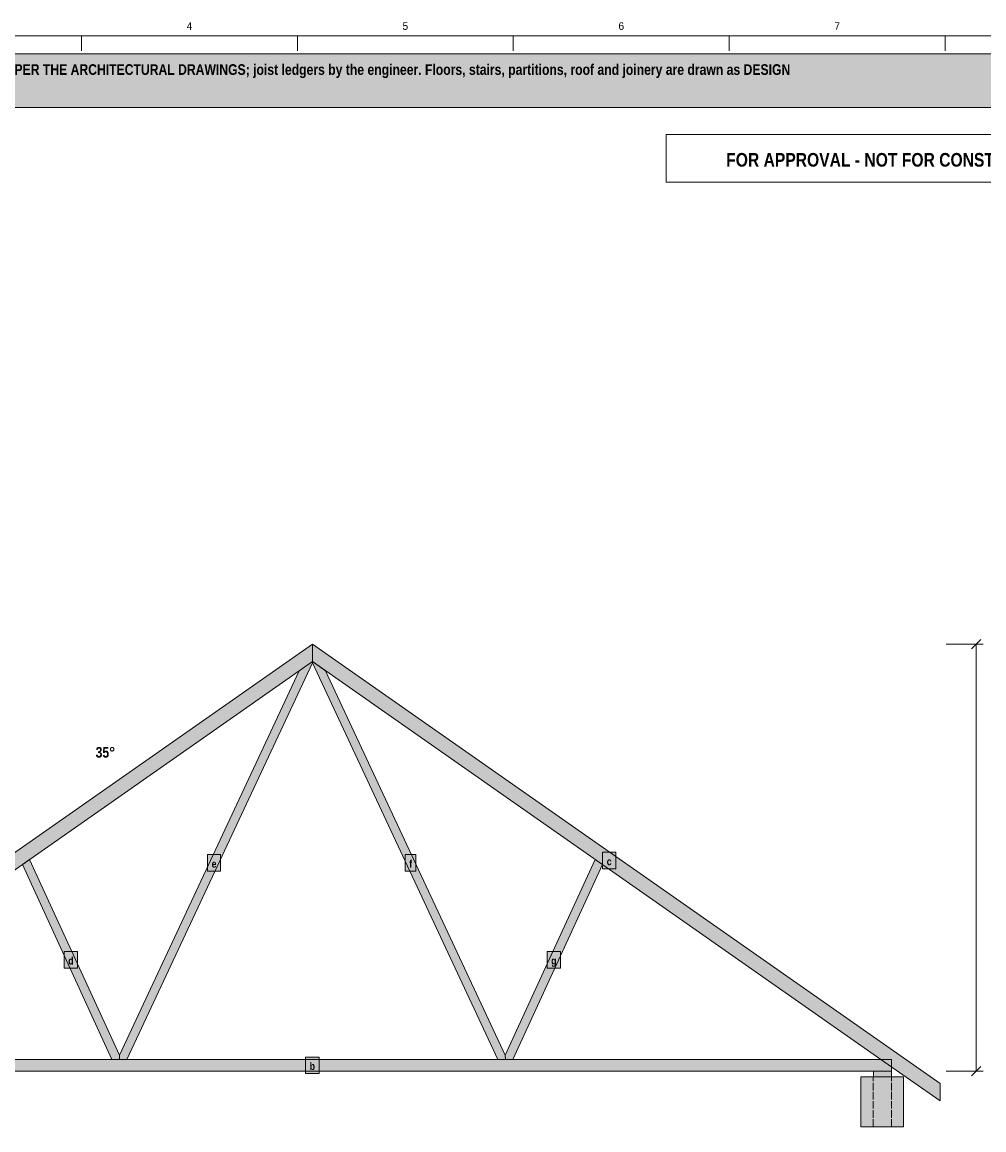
# Model space of a CAD drawing. Header units: millimetres. Extents: x 17 to 413, y 4 to 292.
# Tile 3 of 4: x 118 to 279, y 107 to 292. Entities that reach past the tile are written whole.
import ezdxf
from ezdxf.enums import TextEntityAlignment as Align

# ---------------------------------------------------------------- set-up
doc = ezdxf.new("R2010")
doc.units = ezdxf.units.MM
doc.linetypes.add('DASHED', pattern=[1.524, 1.27, -0.254])
for name, color, linetype in [('FILL-LIGHT', 7, 'Continuous'), ('FILL-TIMBER', 7, 'Continuous'), ('FILL-WHITE', 7, 'Continuous'), ('LINE-C_6B451A', 7, 'Continuous'), ('LINE-C_B27326', 7, 'Continuous'), ('LINE-GREY', 7, 'Continuous'), ('LINE-GREY-DASH', 7, 'DASHED'), ('LINE-INK', 7, 'Continuous'), ('LINE-RED', 7, 'Continuous'), ('TEXT-C_6B451A', 7, 'Continuous'), ('TEXT-INK', 7, 'Continuous'), ('TEXT-RED', 7, 'Continuous'), ('TEXT-STEEL_GREY', 7, 'Continuous')]:
    doc.layers.add(name, color=color, linetype=linetype)
doc.styles.add('OpenSansCondensed-Bold', font='OpenSansCondensed-Bold.ttf')

msp = doc.modelspace()

# ---------------------------------------------------------------- hatches: boundary and pattern name
at = {"layer": 'FILL-LIGHT', "true_color": 0xdedee0}
h = msp.add_hatch(color=254, dxfattribs=at)
h.dxf.hatch_style = 1
h.paths.add_polyline_path([(265.9, 107.34), (265.9, 115.74), (258.79, 115.74), (258.79, 107.34)])
at = {"layer": 'FILL-TIMBER', "true_color": 0xeddbb8}
h = msp.add_hatch(color=254, dxfattribs=at)
h.dxf.hatch_style = 1
h.paths.add_polyline_path([(61.96, 111.68), (61.96, 114.61), (167, 188.16), (167, 185.23), (71.86, 118.61)])
h = msp.add_hatch(color=254, dxfattribs=at)
h.dxf.hatch_style = 1
h.paths.add_polyline_path([(272.04, 111.68), (262.14, 118.61), (167, 185.23), (167, 188.16), (272.04, 114.61)])
h = msp.add_hatch(color=254, dxfattribs=at)
h.dxf.hatch_style = 1
h.paths.add_polyline_path([(134.71, 118.61), (134.72, 119.36), (164.8, 183.69), (167, 185.23), (167, 185), (135.96, 118.61)])
h = msp.add_hatch(color=254, dxfattribs=at)
h.dxf.hatch_style = 1
h.paths.add_polyline_path([(198.04, 118.61), (167, 185), (167, 185.23), (169.2, 183.69), (199.28, 119.36), (199.29, 118.61)])
h = msp.add_hatch(color=254, dxfattribs=at)
h.dxf.hatch_style = 1
h.paths.add_polyline_path([(133.47, 118.61), (118.48, 151.25), (119.67, 152.09), (134.72, 119.36), (134.71, 118.61)])
h = msp.add_hatch(color=254, dxfattribs=at)
h.dxf.hatch_style = 1
h.paths.add_polyline_path([(199.29, 118.61), (199.28, 119.36), (214.33, 152.09), (215.52, 151.25), (200.53, 118.61)])
h = msp.add_hatch(color=254, dxfattribs=at)
h.dxf.hatch_style = 1
h.paths.add_polyline_path([(70.13, 116.67), (70.13, 118.61), (263.87, 118.61), (263.87, 116.67)])
at = {"layer": 'FILL-TIMBER', "true_color": 0xf2e0b2}
h = msp.add_hatch(color=254, dxfattribs=at)
h.dxf.hatch_style = 1
h.paths.add_polyline_path([(263.87, 115.74), (263.87, 116.67), (260.87, 116.67), (260.87, 115.74)])
at = {"layer": 'FILL-WHITE', "true_color": 0xfff5f0}
h = msp.add_hatch(color=7, dxfattribs=at)
h.dxf.hatch_style = 1
h.paths.add_polyline_path([(23, 278), (307, 278), (307, 287), (23, 287)])
at = {"layer": 'FILL-WHITE', "true_color": 0xffffff}
h = msp.add_hatch(color=7, dxfattribs=at)
h.dxf.hatch_style = 1
h.paths.add_polyline_path([(149.46, 150.14), (151.64, 150.14), (151.64, 152.91), (149.46, 152.91)])
h = msp.add_hatch(color=7, dxfattribs=at)
h.dxf.hatch_style = 1
h.paths.add_polyline_path([(182.55, 150.14), (184.34, 150.14), (184.34, 152.91), (182.55, 152.91)])
h = msp.add_hatch(color=7, dxfattribs=at)
h.dxf.hatch_style = 1
h.paths.add_polyline_path([(215.57, 150.54), (217.75, 150.54), (217.75, 153.31), (215.57, 153.31)])
h = msp.add_hatch(color=7, dxfattribs=at)
h.dxf.hatch_style = 1
h.paths.add_polyline_path([(125.46, 133.92), (127.73, 133.92), (127.73, 136.69), (125.46, 136.69)])
h = msp.add_hatch(color=7, dxfattribs=at)
h.dxf.hatch_style = 1
h.paths.add_polyline_path([(206.27, 133.92), (208.54, 133.92), (208.54, 136.69), (206.27, 136.69)])
h = msp.add_hatch(color=7, dxfattribs=at)
h.dxf.hatch_style = 1
h.paths.add_polyline_path([(165.86, 116.26), (168.14, 116.26), (168.14, 119.03), (165.86, 119.03)])

# ---------------------------------------------------------------- linework, layer by layer
at = {"layer": 'LINE-C_6B451A', "lineweight": 5}
for points in [[(61.96, 111.68), (61.96, 114.61), (167, 188.16), (167, 185.23), (71.86, 118.61)], [(272.04, 111.68), (262.14, 118.61), (167, 185.23), (167, 188.16), (272.04, 114.61)], [(134.71, 118.61), (134.72, 119.36), (164.8, 183.69), (167, 185.23), (167, 185), (135.96, 118.61)], [(198.04, 118.61), (167, 185), (167, 185.23), (169.2, 183.69), (199.28, 119.36), (199.29, 118.61)], [(133.47, 118.61), (118.48, 151.25), (119.67, 152.09), (134.72, 119.36), (134.71, 118.61)], [(149.46, 150.14), (151.64, 150.14), (151.64, 152.91), (149.46, 152.91)], [(182.55, 150.14), (184.34, 150.14), (184.34, 152.91), (182.55, 152.91)], [(199.29, 118.61), (199.28, 119.36), (214.33, 152.09), (215.52, 151.25), (200.53, 118.61)], [(215.57, 150.54), (217.75, 150.54), (217.75, 153.31), (215.57, 153.31)], [(125.46, 133.92), (127.73, 133.92), (127.73, 136.69), (125.46, 136.69)], [(206.27, 133.92), (208.54, 133.92), (208.54, 136.69), (206.27, 136.69)], [(165.86, 116.26), (168.14, 116.26), (168.14, 119.03), (165.86, 119.03)], [(70.13, 116.67), (70.13, 118.61), (263.87, 118.61), (263.87, 116.67)]]:
    msp.add_lwpolyline(points, close=True, dxfattribs=at)
at = {"layer": 'LINE-C_B27326', "lineweight": 5}
msp.add_lwpolyline([(263.87, 115.74), (263.87, 116.67), (260.87, 116.67), (260.87, 115.74)], close=True, dxfattribs=at)
at = {"layer": 'LINE-GREY', "lineweight": 5}
msp.add_lwpolyline([(265.9, 107.34), (265.9, 115.74), (258.79, 115.74), (258.79, 107.34)], close=True, dxfattribs=at)
at = {"layer": 'LINE-GREY-DASH', "lineweight": 5}
for p, q in [((260.82, 107.34), (260.82, 115.74)), ((263.87, 107.34), (263.87, 115.74))]:
    msp.add_line(p, q, dxfattribs=at)
at = {"layer": 'LINE-INK', "lineweight": 5}
for p, q in [((128.38, 290), (128.38, 287.5)), ((164.5, 290), (164.5, 287.5)), ((200.62, 290), (200.62, 287.5)), ((236.75, 290), (236.75, 287.5)), ((272.88, 290), (272.88, 287.5)), ((273.04, 188.16), (279.24, 188.16)), ((277.26, 187.39), (278.82, 188.94)), ((278.04, 116.67), (278.04, 188.16)), ((277.26, 115.9), (278.82, 117.45)), ((273.04, 116.67), (279.24, 116.67))]:
    msp.add_line(p, q, dxfattribs=at)
msp.add_lwpolyline([(20, 7), (413, 7), (413, 290), (20, 290)], close=True, dxfattribs=at)
at = {"layer": 'LINE-RED', "lineweight": 5}
for points in [[(23, 278), (307, 278), (307, 287), (23, 287)], [(226.21, 265.5), (303, 265.5), (303, 273.5), (226.21, 273.5)]]:
    msp.add_lwpolyline(points, close=True, dxfattribs=at)

# ---------------------------------------------------------------- texts
at = {"layer": 'TEXT-C_6B451A', "style": 'OpenSansCondensed-Bold'}
msp.add_text('35°', height=1.778, dxfattribs=at).set_placement((134, 169.16), align=Align.RIGHT)
for s, p in [('f', (183.45, 150.74)), ('c', (216.66, 151.14)), ('e', (150.55, 150.74)), ('d', (126.6, 134.52)), ('g', (207.4, 134.52)), ('b', (167, 116.86))]:
    msp.add_text(s, height=1.27, dxfattribs=at).set_placement(p, align=Align.CENTER)
at = {"layer": 'TEXT-INK', "style": 'OpenSansCondensed-Bold'}
msp.add_text('ICF PACKAGE: Nudura ICF formwork and accessories are our supply. Raft and foundations AS PER THE ARCHITECTURAL DRAWINGS; joist ledgers by the engineer. Floors, stairs, partitions, roof and joinery are drawn as DESIGN', height=1.778, dxfattribs=at).set_placement((24.6, 283.47))
at = {"layer": 'TEXT-RED', "style": 'OpenSansCondensed-Bold'}
msp.add_text('FOR APPROVAL - NOT FOR CONSTRUCTION', height=2.286, dxfattribs=at).set_placement((264.6, 268.1), align=Align.CENTER)
at = {"layer": 'TEXT-STEEL_GREY'}
for s, p in [('4', (146.44, 291)), ('5', (182.56, 291)), ('6', (218.69, 291)), ('7', (254.81, 291))]:
    msp.add_text(s, height=1.27, dxfattribs=at).set_placement(p, align=Align.CENTER)

doc.saveas('drawing.dxf')
